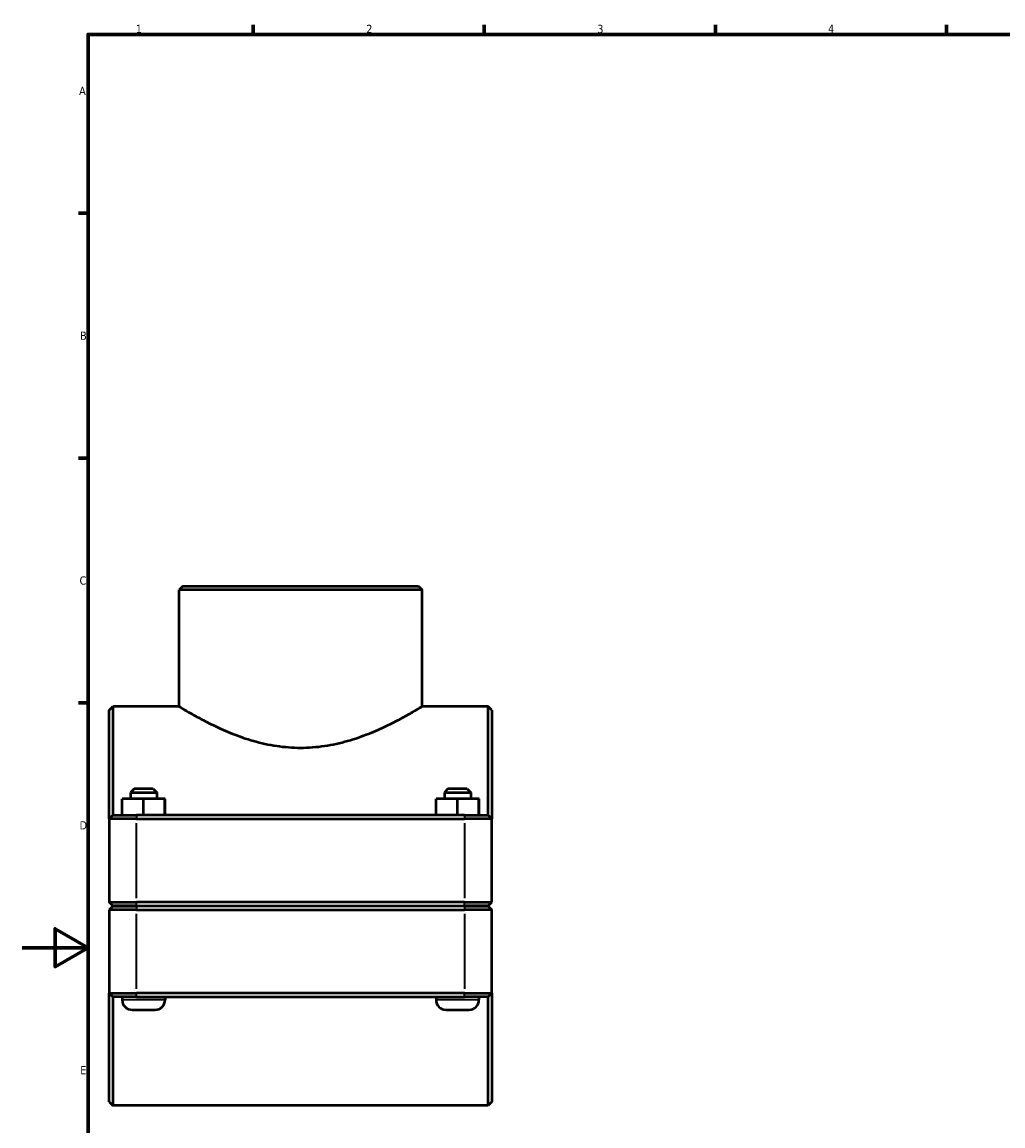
# Model space of a CAD drawing. Header units: millimetres. Extents: x 0 to 1121, y -25 to 1083.
# Tile 2 of 6: x 0 to 297, y 243 to 578. Entities that reach past the tile are written whole.
import ezdxf

# ---------------------------------------------------------------- set-up
doc = ezdxf.new("R2010")
doc.units = ezdxf.units.MM
for name, color, linetype, lineweight in [('Border (ISO)', 7, 'Continuous', 70), ('Visible (ISO)', 7, 'Continuous', 50), ('Visible Narrow (ISO)', 7, 'Continuous', 35)]:
    doc.layers.add(name, color=color, linetype=linetype, lineweight=lineweight)
doc.styles.add('Note Text (ISO)', font='tahoma.ttf')

# ---------------------------------------------------------------- blocks, each defined once
blk = doc.blocks.new('Borders Default Border')
at = {"layer": 'Border (ISO)'}
for p, q in [((70.08, 574), (70.08, 576.9)), ((140.17, 574), (140.17, 576.9)), ((210.25, 574), (210.25, 576.9)), ((280.33, 574), (280.33, 576.9)), ((20, 519.75), (17.1, 519.75)), ((20, 445.5), (17.1, 445.5)), ((20, 371.25), (17.1, 371.25))]:
    blk.add_line(p, q, dxfattribs=at)
at = {"layer": 'Border (ISO)', "flags": 128}
for points in [[(20, 20), (20, 574), (821, 574), (821, 20), (20, 20)], [(0, 297), (20, 297), (10, 302.77), (10, 291.23), (20, 297)]]:
    blk.add_lwpolyline(points, dxfattribs=at)
at = {"layer": 'Border (ISO)', "color": 232, "true_color": 0xca0064, "char_height": 2.5, "attachment_point": 7, "style": 'Note Text (ISO)'}
for s, insert in [('1', (34.48, 574.4)), ('2', (104.37, 574.4)), ('3', (174.43, 574.35)), ('4', (244.42, 574.4)), ('A', (17.29, 555.62)), ('B', (17.59, 481.37)), ('C', (17.43, 407.08)), ('D', (17.43, 332.88)), ('E', (17.64, 258.63))]:
    blk.add_mtext(s, dxfattribs=dict(at, insert=insert))

msp = doc.modelspace()

# ---------------------------------------------------------------- linework, layer by layer
at = {"layer": 'Visible (ISO)'}
for p, q in [((48.732, 406.677), (47.632, 405.577)), ((47.632, 370.177), (47.632, 405.577)), ((121.285, 405.577), (47.632, 405.577)), ((48.732, 406.677), (120.185, 406.677)), ((120.185, 406.677), (121.285, 405.577)), ((121.285, 370.177), (121.285, 405.577)), ((26.459, 369.077), (27.559, 370.177)), ((26.459, 336.077), (26.459, 369.077)), ((27.559, 370.177), (27.559, 337.177)), ((47.632, 370.177), (27.559, 370.177)), ((141.359, 370.177), (121.285, 370.177)), ((141.359, 337.177), (141.359, 370.177)), ((142.459, 369.077), (141.359, 370.177)), ((142.459, 369.077), (142.459, 336.077)), ((33.959, 345.177), (32.859, 344.077)), ((39.759, 345.177), (33.959, 345.177)), ((39.759, 345.177), (40.859, 344.077)), ((129.159, 345.177), (128.059, 344.077)), ((134.959, 345.177), (129.159, 345.177)), ((134.959, 345.177), (136.059, 344.077)), ((30.339, 337.177), (30.339, 342.177)), ((36.818, 342.177), (30.339, 342.177)), ((32.859, 344.077), (40.859, 344.077)), ((32.859, 344.077), (32.859, 342.177)), ((36.818, 337.177), (36.818, 342.177)), ((43.338, 342.177), (36.818, 342.177)), ((40.859, 344.077), (40.859, 342.177)), ((43.338, 337.177), (43.338, 342.177)), ((43.379, 342.177), (43.338, 342.177)), ((43.379, 337.177), (43.379, 342.177)), ((125.539, 337.177), (125.539, 342.177)), ((132.018, 342.177), (125.539, 342.177)), ((128.059, 344.077), (136.059, 344.077)), ((128.059, 344.077), (128.059, 342.177)), ((132.018, 337.177), (132.018, 342.177)), ((138.538, 342.177), (132.018, 342.177)), ((136.059, 344.077), (136.059, 342.177)), ((138.538, 337.177), (138.538, 342.177)), ((138.579, 342.177), (138.538, 342.177)), ((138.579, 337.177), (138.579, 342.177)), ((27.559, 337.177), (26.459, 336.077)), ((34.709, 336.077), (26.459, 336.077)), ((26.459, 336.077), (26.459, 310.827)), ((27.559, 337.177), (34.709, 337.177)), ((134.209, 337.177), (34.709, 337.177)), ((34.709, 336.077), (134.209, 336.077)), ((134.209, 337.177), (141.359, 337.177)), ((142.459, 336.077), (134.209, 336.077)), ((141.359, 337.177), (142.459, 336.077)), ((142.459, 310.827), (142.459, 336.077)), ((27.559, 309.727), (26.459, 310.827)), ((26.459, 310.827), (34.709, 310.827)), ((27.559, 309.627), (26.459, 308.527)), ((34.709, 308.527), (26.459, 308.527)), ((26.459, 308.527), (26.459, 283.277)), ((34.709, 309.727), (27.559, 309.727)), ((27.559, 309.627), (34.709, 309.627)), ((30.359, 309.727), (30.359, 309.627)), ((134.209, 310.827), (34.709, 310.827)), ((34.709, 309.727), (134.209, 309.727)), ((134.209, 309.627), (34.709, 309.627)), ((34.709, 308.527), (134.209, 308.527)), ((43.359, 309.727), (43.359, 309.627)), ((125.559, 309.727), (125.559, 309.627)), ((134.209, 310.827), (142.459, 310.827)), ((141.359, 309.727), (134.209, 309.727)), ((134.209, 309.627), (141.359, 309.627)), ((142.459, 308.527), (134.209, 308.527)), ((138.559, 309.727), (138.559, 309.627)), ((141.359, 309.727), (142.459, 310.827)), ((141.359, 309.627), (142.459, 308.527)), ((142.459, 283.277), (142.459, 308.527)), ((26.459, 283.277), (34.709, 283.277)), ((26.459, 250.277), (26.459, 283.277)), ((27.559, 282.177), (26.459, 283.277)), ((27.559, 282.177), (27.559, 249.177)), ((34.709, 282.177), (27.559, 282.177)), ((30.359, 282.177), (30.359, 281.177)), ((134.209, 283.277), (34.709, 283.277)), ((34.709, 282.177), (134.209, 282.177)), ((43.359, 282.177), (43.359, 281.177)), ((125.559, 282.177), (125.559, 281.177)), ((134.209, 283.277), (142.459, 283.277)), ((141.359, 282.177), (134.209, 282.177)), ((138.559, 282.177), (138.559, 281.177)), ((141.359, 282.177), (142.459, 283.277)), ((141.359, 249.177), (141.359, 282.177)), ((142.459, 283.277), (142.459, 250.277)), ((33.359, 278.177), (40.359, 278.177)), ((128.559, 278.177), (135.559, 278.177)), ((26.459, 250.277), (27.559, 249.177)), ((141.359, 249.177), (27.559, 249.177)), ((142.459, 250.277), (141.359, 249.177))]:
    msp.add_line(p, q, dxfattribs=at)
for centre, start, end in [((33.359, 281.177), 180, 270), ((40.359, 281.177), 270, 0), ((128.559, 281.177), 180, 270), ((135.559, 281.177), 270, 0)]:
    msp.add_arc(centre, 3, start, end, dxfattribs=at)
msp.add_open_spline([(47.632, 370.177), (47.632, 370.177), (47.867, 370.034), (48.831, 369.454), (49.56, 369.018), (51.461, 367.921), (52.634, 367.259), (55.315, 365.821), (56.824, 365.047), (60.024, 363.521), (61.835, 362.711), (65.79, 361.149), (67.933, 360.397), (72.438, 359.113), (74.805, 358.581), (79.617, 357.863), (82.062, 357.678), (86.855, 357.678), (89.3, 357.863), (94.112, 358.581), (96.479, 359.113), (100.984, 360.397), (103.127, 361.149), (107.082, 362.711), (108.893, 363.521), (112.093, 365.047), (113.602, 365.821), (116.283, 367.259), (117.456, 367.921), (119.357, 369.018), (120.086, 369.454), (121.051, 370.034), (121.285, 370.177), (121.285, 370.177)], degree=3, knots=[5.7308986, 5.7308986, 5.7308986, 5.7308986, 6.4447713, 6.4447713, 7.1586439, 7.1586439, 7.8725165, 7.8725165, 8.5863891, 8.5863891, 9.3052412, 9.3052412, 10.0240932, 10.0240932, 10.7429452, 10.7429452, 11.4617973, 11.4617973, 12.1806493, 12.1806493, 12.8995014, 12.8995014, 13.6183534, 13.6183534, 14.3372055, 14.3372055, 15.0510781, 15.0510781, 15.7649507, 15.7649507, 16.4788233, 16.4788233, 17.1926959, 17.1926959, 17.1926959, 17.1926959], dxfattribs=at)
at = {"layer": 'Visible Narrow (ISO)'}
for p, q in [((34.709, 337.122), (34.709, 336.132)), ((34.709, 312.09), (34.709, 334.815)), ((134.209, 337.122), (134.209, 336.132)), ((134.209, 334.815), (134.209, 312.09)), ((34.709, 309.782), (34.709, 310.772)), ((34.709, 309.572), (34.709, 308.582)), ((134.209, 309.782), (134.209, 310.772)), ((134.209, 309.572), (134.209, 308.582)), ((34.709, 284.54), (34.709, 307.265)), ((134.209, 307.265), (134.209, 284.54)), ((34.709, 282.232), (34.709, 283.222)), ((134.209, 282.232), (134.209, 283.222)), ((43.279, 281.177), (30.439, 281.177)), ((138.479, 281.177), (125.639, 281.177))]:
    msp.add_line(p, q, dxfattribs=at)

# ---------------------------------------------------------------- block references
msp.add_blockref('Borders Default Border', (0, 0))

doc.saveas('drawing.dxf')
